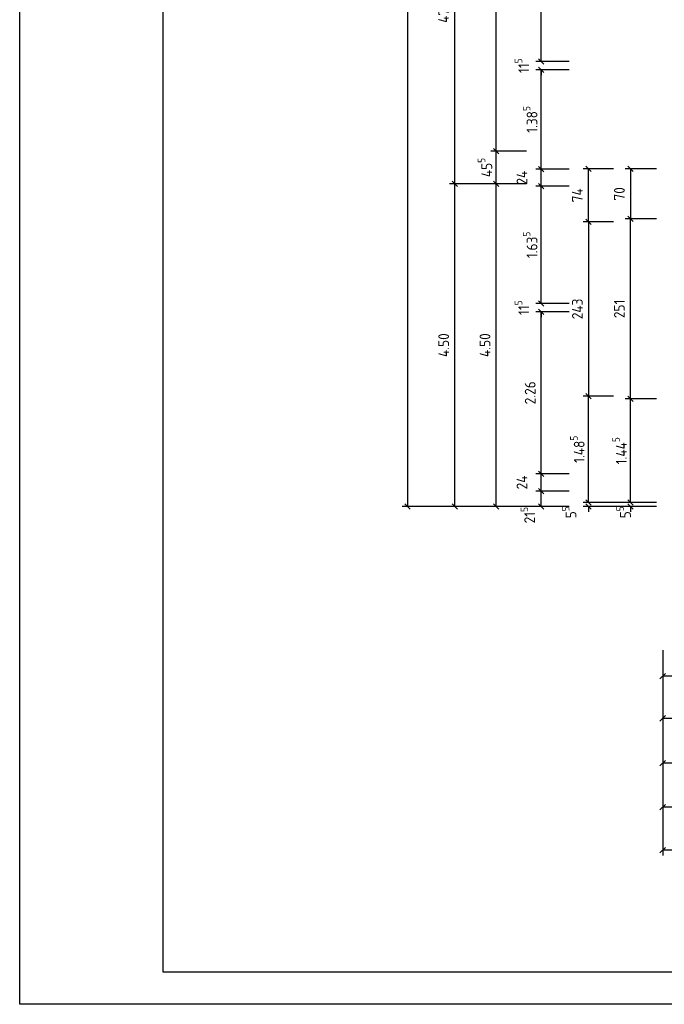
# Model space of a CAD drawing. Header units: metres. Extents: x 0 to 65.5, y 0 to 40.4.
# Tile 1 of 13: x 0 to 9, y 0 to 13.7. Entities that reach past the tile are written whole.
import ezdxf

# ---------------------------------------------------------------- set-up
doc = ezdxf.new("R2010")
doc.units = ezdxf.units.M
doc.header["$LTSCALE"] = 0.015
doc.header["$PDMODE"] = 35
doc.layers.add('BEM', color=7, linetype='Continuous')
doc.layers.add('RAHMEN', color=7, linetype='Continuous')
doc.styles.add('ISOCP', font='isocp.shx', dxfattribs={"height": 0.15})
doc.dimstyles.new('METER_2S', dxfattribs={"dimtxt": 0.24, "dimasz": 0.12, "dimexe": 0.12, "dimexo": 0.12, "dimgap": 0.08, "dimtad": 1, "dimdec": 0, "dimlfac": 100, "dimzin": 5, "dimdsep": 46, "dimtxsty": 'ISOCP', "dimblk1": 'OBLIQUE', "dimblk2": 'OBLIQUE', "dimsah": 1, "dimcen": 0, "dimclrd": 256, "dimclre": 256, "dimclrt": 256, "dimadec": 0, "dimazin": 0, "dimtfac": 1, "dimtdec": 0, "dimtofl": 0, "dimtmove": 2, "dimatfit": 3, "dimldrblk": 'DOT', "dimfxl": 0, "dimtolj": 1, "dimtzin": 0, "dimlwd": -1, "dimlwe": -1, "dimarcsym": 0})

# ---------------------------------------------------------------- blocks, each defined once
blk = doc.blocks.new('_OBLIQUE')
at = {"color": 0, "linetype": 'ByBlock'}
blk.add_line((-0.5, -0.5), (0.5, 0.5), dxfattribs=at)
blk = doc.blocks.new('*D8')
at = {"layer": 'BEM'}
for p, q in [((7.064, 11.443), (6.566, 11.443)), ((6.641, 6.943), (6.641, 11.443)), ((7.66, 6.943), (6.566, 6.943))]:
    blk.add_line(p, q, dxfattribs=at)
at = {"layer": 'DEFPOINTS', "color": 0}
for p in [(6.641, 11.443), (7.139, 11.443), (7.735, 6.943)]:
    blk.add_point(p, dxfattribs=at)
at = {"layer": 'BEM', "xscale": 0.075, "yscale": 0.075, "zscale": 0.075}
for p, rotation in [((6.641, 11.443), 90), ((6.641, 6.943), 270)]:
    blk.add_blockref('_OBLIQUE', p, dxfattribs=dict(at, rotation=rotation))
at = {"layer": 'BEM', "insert": (6.486, 9.193), "char_height": 0.15, "attachment_point": 5, "rotation": 90, "style": 'ISOCP'}
blk.add_mtext('\\A1;4.50', dxfattribs=at)
blk = doc.blocks.new('_Dot')
at = {"color": 0, "linetype": 'ByBlock', "lineweight": -2}
blk.add_line((-0.5, 0), (-1, 0), dxfattribs=at)
at = {"color": 0, "linetype": 'ByBlock', "const_width": 0.5}
blk.add_lwpolyline([(-0.25, 0, 1), (0.25, 0, 1)], format="xyb", close=True, dxfattribs=at)
blk = doc.blocks.new('*D9')
at = {"layer": 'BEM'}
for p, q in [((7.064, 11.898), (6.566, 11.898)), ((6.641, 11.443), (6.641, 11.898)), ((7.064, 11.443), (6.566, 11.443))]:
    blk.add_line(p, q, dxfattribs=at)
at = {"layer": 'DEFPOINTS', "color": 0}
for p in [(6.641, 11.898), (7.139, 11.898), (7.139, 11.443)]:
    blk.add_point(p, dxfattribs=at)
at = {"layer": 'BEM', "xscale": 0.075, "yscale": 0.075, "zscale": 0.075}
for p, rotation in [((6.641, 11.898), 90), ((6.641, 11.443), 270)]:
    blk.add_blockref('_OBLIQUE', p, dxfattribs=dict(at, rotation=rotation))
at = {"layer": 'BEM', "insert": (6.486, 11.67), "char_height": 0.15, "attachment_point": 5, "rotation": 90, "style": 'ISOCP'}
blk.add_mtext('\\A1;45\\H0.7X;\\S5^ ;', dxfattribs=at)
blk = doc.blocks.new('*D10')
at = {"layer": 'BEM'}
for p, q in [((7.66, 16.408), (6.566, 16.408)), ((6.641, 11.898), (6.641, 16.408)), ((7.064, 11.898), (6.566, 11.898))]:
    blk.add_line(p, q, dxfattribs=at)
at = {"layer": 'DEFPOINTS', "color": 0}
for p in [(6.641, 16.408), (7.735, 16.408), (7.139, 11.898)]:
    blk.add_point(p, dxfattribs=at)
at = {"layer": 'BEM', "xscale": 0.075, "yscale": 0.075, "zscale": 0.075}
for p, rotation in [((6.641, 16.408), 90), ((6.641, 11.898), 270)]:
    blk.add_blockref('_OBLIQUE', p, dxfattribs=dict(at, rotation=rotation))
at = {"layer": 'BEM', "insert": (6.486, 14.153), "char_height": 0.15, "attachment_point": 5, "rotation": 90, "style": 'ISOCP'}
blk.add_mtext('\\A1;4.51', dxfattribs=at)
blk = doc.blocks.new('*D14')
at = {"layer": 'BEM'}
for p, q in [((7.66, 7.158), (7.196, 7.158)), ((7.271, 6.943), (7.271, 7.158)), ((7.66, 6.943), (7.196, 6.943))]:
    blk.add_line(p, q, dxfattribs=at)
at = {"layer": 'DEFPOINTS', "color": 0}
for p in [(7.271, 7.158), (7.735, 7.158), (7.735, 6.943)]:
    blk.add_point(p, dxfattribs=at)
at = {"layer": 'BEM', "xscale": 0.075, "yscale": 0.075, "zscale": 0.075}
for p, rotation in [((7.271, 7.158), 90), ((7.271, 6.943), 270)]:
    blk.add_blockref('_OBLIQUE', p, dxfattribs=dict(at, rotation=rotation))
at = {"layer": 'BEM', "insert": (7.083, 6.822), "char_height": 0.15, "attachment_point": 5, "rotation": 90, "style": 'ISOCP'}
blk.add_mtext('\\A1;21\\H0.7X;\\S5^ ;', dxfattribs=at)
blk = doc.blocks.new('*D15')
at = {"layer": 'BEM'}
for p, q in [((7.66, 7.398), (7.196, 7.398)), ((7.271, 7.158), (7.271, 7.398)), ((7.66, 7.158), (7.196, 7.158))]:
    blk.add_line(p, q, dxfattribs=at)
at = {"layer": 'DEFPOINTS', "color": 0}
for p in [(7.271, 7.398), (7.735, 7.398), (7.735, 7.158)]:
    blk.add_point(p, dxfattribs=at)
at = {"layer": 'BEM', "xscale": 0.075, "yscale": 0.075, "zscale": 0.075}
for p, rotation in [((7.271, 7.398), 90), ((7.271, 7.158), 270)]:
    blk.add_blockref('_OBLIQUE', p, dxfattribs=dict(at, rotation=rotation))
at = {"layer": 'BEM', "insert": (7.001, 7.278), "char_height": 0.15, "attachment_point": 5, "rotation": 90, "style": 'ISOCP'}
blk.add_mtext('\\A1;24', dxfattribs=at)
blk = doc.blocks.new('*D16')
at = {"layer": 'BEM'}
for p, q in [((7.66, 9.658), (7.196, 9.658)), ((7.271, 7.398), (7.271, 9.658)), ((7.66, 7.398), (7.196, 7.398))]:
    blk.add_line(p, q, dxfattribs=at)
at = {"layer": 'DEFPOINTS', "color": 0}
for p in [(7.271, 9.658), (7.735, 9.658), (7.735, 7.398)]:
    blk.add_point(p, dxfattribs=at)
at = {"layer": 'BEM', "xscale": 0.075, "yscale": 0.075, "zscale": 0.075}
for p, rotation in [((7.271, 9.658), 90), ((7.271, 7.398), 270)]:
    blk.add_blockref('_OBLIQUE', p, dxfattribs=dict(at, rotation=rotation))
at = {"layer": 'BEM', "insert": (7.116, 8.528), "char_height": 0.15, "attachment_point": 5, "rotation": 90, "style": 'ISOCP'}
blk.add_mtext('\\A1;2.26', dxfattribs=at)
blk = doc.blocks.new('*D17')
at = {"layer": 'BEM'}
for p, q in [((7.66, 9.773), (7.196, 9.773)), ((7.271, 9.773), (7.271, 9.848)), ((7.66, 9.658), (7.196, 9.658)), ((7.271, 9.658), (7.271, 9.583))]:
    blk.add_line(p, q, dxfattribs=at)
at = {"layer": 'DEFPOINTS', "color": 0}
for p in [(7.271, 9.773), (7.735, 9.773), (7.735, 9.658)]:
    blk.add_point(p, dxfattribs=at)
at = {"layer": 'BEM', "xscale": 0.075, "yscale": 0.075, "zscale": 0.075}
for p, rotation in [((7.271, 9.773), 270), ((7.271, 9.658), 90)]:
    blk.add_blockref('_OBLIQUE', p, dxfattribs=dict(at, rotation=rotation))
at = {"layer": 'BEM', "insert": (7.001, 9.715), "char_height": 0.15, "attachment_point": 5, "rotation": 90, "style": 'ISOCP'}
blk.add_mtext('\\A1;11\\H0.7X;\\S5^ ;', dxfattribs=at)
blk = doc.blocks.new('*D18')
at = {"layer": 'BEM'}
for p, q in [((7.66, 11.408), (7.196, 11.408)), ((7.271, 9.773), (7.271, 11.408)), ((7.66, 9.773), (7.196, 9.773))]:
    blk.add_line(p, q, dxfattribs=at)
at = {"layer": 'DEFPOINTS', "color": 0}
for p in [(7.271, 11.408), (7.735, 11.408), (7.735, 9.773)]:
    blk.add_point(p, dxfattribs=at)
at = {"layer": 'BEM', "xscale": 0.075, "yscale": 0.075, "zscale": 0.075}
for p, rotation in [((7.271, 11.408), 90), ((7.271, 9.773), 270)]:
    blk.add_blockref('_OBLIQUE', p, dxfattribs=dict(at, rotation=rotation))
at = {"layer": 'BEM', "insert": (7.116, 10.59), "char_height": 0.15, "attachment_point": 5, "rotation": 90, "style": 'ISOCP'}
blk.add_mtext('\\A1;1.63\\H0.7X;\\S5^ ;', dxfattribs=at)
blk = doc.blocks.new('*D19')
at = {"layer": 'BEM'}
for p, q in [((7.66, 11.648), (7.196, 11.648)), ((7.271, 11.408), (7.271, 11.648)), ((7.66, 11.408), (7.196, 11.408))]:
    blk.add_line(p, q, dxfattribs=at)
at = {"layer": 'DEFPOINTS', "color": 0}
for p in [(7.271, 11.648), (7.735, 11.648), (7.735, 11.408)]:
    blk.add_point(p, dxfattribs=at)
at = {"layer": 'BEM', "xscale": 0.075, "yscale": 0.075, "zscale": 0.075}
for p, rotation in [((7.271, 11.648), 90), ((7.271, 11.408), 270)]:
    blk.add_blockref('_OBLIQUE', p, dxfattribs=dict(at, rotation=rotation))
at = {"layer": 'BEM', "insert": (7.001, 11.528), "char_height": 0.15, "attachment_point": 5, "rotation": 90, "style": 'ISOCP'}
blk.add_mtext('\\A1;24', dxfattribs=at)
blk = doc.blocks.new('*D20')
at = {"layer": 'BEM'}
for p, q in [((7.66, 13.033), (7.196, 13.033)), ((7.271, 11.648), (7.271, 13.033)), ((7.66, 11.648), (7.196, 11.648))]:
    blk.add_line(p, q, dxfattribs=at)
at = {"layer": 'DEFPOINTS', "color": 0}
for p in [(7.271, 13.033), (7.735, 13.033), (7.735, 11.648)]:
    blk.add_point(p, dxfattribs=at)
at = {"layer": 'BEM', "xscale": 0.075, "yscale": 0.075, "zscale": 0.075}
for p, rotation in [((7.271, 13.033), 90), ((7.271, 11.648), 270)]:
    blk.add_blockref('_OBLIQUE', p, dxfattribs=dict(at, rotation=rotation))
at = {"layer": 'BEM', "insert": (7.116, 12.34), "char_height": 0.15, "attachment_point": 5, "rotation": 90, "style": 'ISOCP'}
blk.add_mtext('\\A1;1.38\\H0.7X;\\S5^ ;', dxfattribs=at)
blk = doc.blocks.new('*D21')
at = {"layer": 'BEM'}
for p, q in [((7.271, 13.148), (7.271, 13.223)), ((7.66, 13.148), (7.196, 13.148)), ((7.66, 13.033), (7.196, 13.033)), ((7.271, 13.033), (7.271, 12.958))]:
    blk.add_line(p, q, dxfattribs=at)
at = {"layer": 'DEFPOINTS', "color": 0}
for p in [(7.271, 13.148), (7.735, 13.148), (7.735, 13.033)]:
    blk.add_point(p, dxfattribs=at)
at = {"layer": 'BEM', "xscale": 0.075, "yscale": 0.075, "zscale": 0.075}
for p, rotation in [((7.271, 13.148), 270), ((7.271, 13.033), 90)]:
    blk.add_blockref('_OBLIQUE', p, dxfattribs=dict(at, rotation=rotation))
at = {"layer": 'BEM', "insert": (7.001, 13.09), "char_height": 0.15, "attachment_point": 5, "rotation": 90, "style": 'ISOCP'}
blk.add_mtext('\\A1;11\\H0.7X;\\S5^ ;', dxfattribs=at)
blk = doc.blocks.new('*D22')
at = {"layer": 'BEM'}
for p, q in [((7.66, 15.283), (7.196, 15.283)), ((7.271, 13.148), (7.271, 15.283)), ((7.66, 13.148), (7.196, 13.148))]:
    blk.add_line(p, q, dxfattribs=at)
at = {"layer": 'DEFPOINTS', "color": 0}
for p in [(7.271, 15.283), (7.735, 15.283), (7.735, 13.148)]:
    blk.add_point(p, dxfattribs=at)
at = {"layer": 'BEM', "xscale": 0.075, "yscale": 0.075, "zscale": 0.075}
for p, rotation in [((7.271, 15.283), 90), ((7.271, 13.148), 270)]:
    blk.add_blockref('_OBLIQUE', p, dxfattribs=dict(at, rotation=rotation))
at = {"layer": 'BEM', "insert": (7.116, 14.215), "char_height": 0.15, "attachment_point": 5, "rotation": 90, "style": 'ISOCP'}
blk.add_mtext('\\A1;2.13\\H0.7X;\\S5^ ;', dxfattribs=at)
blk = doc.blocks.new('*D51')
at = {"layer": 'BEM'}
for p, q in [((7.064, 11.443), (5.99, 11.443)), ((6.065, 6.943), (6.065, 11.443)), ((7.66, 6.943), (5.99, 6.943))]:
    blk.add_line(p, q, dxfattribs=at)
at = {"layer": 'DEFPOINTS', "color": 0}
for p in [(6.065, 11.443), (7.139, 11.443), (7.735, 6.943)]:
    blk.add_point(p, dxfattribs=at)
at = {"layer": 'BEM', "xscale": 0.075, "yscale": 0.075, "zscale": 0.075}
for p, rotation in [((6.065, 11.443), 90), ((6.065, 6.943), 270)]:
    blk.add_blockref('_OBLIQUE', p, dxfattribs=dict(at, rotation=rotation))
at = {"layer": 'BEM', "insert": (5.91, 9.193), "char_height": 0.15, "attachment_point": 5, "rotation": 90, "style": 'ISOCP'}
blk.add_mtext('\\A1;4.50', dxfattribs=at)
blk = doc.blocks.new('*D52')
at = {"layer": 'BEM'}
for p, q in [((6.457, 16.228), (5.99, 16.228)), ((6.065, 11.443), (6.065, 16.228)), ((7.064, 11.443), (5.99, 11.443))]:
    blk.add_line(p, q, dxfattribs=at)
at = {"layer": 'DEFPOINTS', "color": 0}
for p in [(6.065, 16.228), (6.532, 16.228), (7.139, 11.443)]:
    blk.add_point(p, dxfattribs=at)
at = {"layer": 'BEM', "xscale": 0.075, "yscale": 0.075, "zscale": 0.075}
for p, rotation in [((6.065, 16.228), 90), ((6.065, 11.443), 270)]:
    blk.add_blockref('_OBLIQUE', p, dxfattribs=dict(at, rotation=rotation))
at = {"layer": 'BEM', "insert": (5.91, 13.835), "char_height": 0.15, "attachment_point": 5, "rotation": 90, "style": 'ISOCP'}
blk.add_mtext('\\A1;479', dxfattribs=at)
blk = doc.blocks.new('*D54')
at = {"layer": 'BEM'}
for p, q in [((7.038, 32.113), (5.332, 32.113)), ((5.407, 32.113), (5.407, 6.943)), ((7.038, 6.943), (5.332, 6.943))]:
    blk.add_line(p, q, dxfattribs=at)
at = {"layer": 'DEFPOINTS', "color": 0}
for p in [(7.113, 32.113), (5.407, 6.943), (7.113, 6.943)]:
    blk.add_point(p, dxfattribs=at)
at = {"layer": 'BEM', "xscale": 0.075, "yscale": 0.075, "zscale": 0.075}
for p, rotation in [((5.407, 32.113), 90), ((5.407, 6.943), 270)]:
    blk.add_blockref('_OBLIQUE', p, dxfattribs=dict(at, rotation=rotation))
at = {"layer": 'BEM', "insert": (5.252, 19.528), "char_height": 0.15, "attachment_point": 5, "rotation": 90, "style": 'ISOCP'}
blk.add_mtext('\\A1;25.17', dxfattribs=at)
blk = doc.blocks.new('*D55')
at = {"layer": 'BEM'}
for p, q in [((8.963, 4.94), (8.963, 2.075)), ((42.418, 4.94), (42.418, 2.075)), ((42.418, 2.15), (8.963, 2.15))]:
    blk.add_line(p, q, dxfattribs=at)
at = {"layer": 'DEFPOINTS', "color": 0}
for p in [(8.963, 5.015), (42.418, 5.015), (8.963, 2.15)]:
    blk.add_point(p, dxfattribs=at)
at = {"layer": 'BEM', "xscale": 0.075, "yscale": 0.075, "zscale": 0.075, "rotation": 180}
blk.add_blockref('_OBLIQUE', (8.963, 2.15), dxfattribs=at)
at = {"layer": 'BEM', "xscale": 0.075, "yscale": 0.075, "zscale": 0.075}
blk.add_blockref('_OBLIQUE', (42.418, 2.15), dxfattribs=at)
at = {"layer": 'BEM', "insert": (25.691, 2.305), "char_height": 0.15, "attachment_point": 5, "style": 'ISOCP'}
blk.add_mtext('\\A1;33.45\\H0.7X;\\S5^ ;', dxfattribs=at)
blk = doc.blocks.new('*D69')
at = {"layer": 'BEM'}
for p, q in [((8.963, 4.94), (8.963, 4.503)), ((10.873, 4.94), (10.873, 4.503)), ((10.873, 4.578), (8.963, 4.578))]:
    blk.add_line(p, q, dxfattribs=at)
at = {"layer": 'DEFPOINTS', "color": 0}
for p in [(8.963, 5.015), (10.873, 5.015), (8.963, 4.578)]:
    blk.add_point(p, dxfattribs=at)
at = {"layer": 'BEM', "xscale": 0.075, "yscale": 0.075, "zscale": 0.075, "rotation": 180}
blk.add_blockref('_OBLIQUE', (8.963, 4.578), dxfattribs=at)
at = {"layer": 'BEM', "xscale": 0.075, "yscale": 0.075, "zscale": 0.075}
blk.add_blockref('_OBLIQUE', (10.873, 4.578), dxfattribs=at)
at = {"layer": 'BEM', "insert": (9.918, 4.733), "char_height": 0.15, "attachment_point": 5, "style": 'ISOCP'}
blk.add_mtext('\\A1;1.91', dxfattribs=at)
blk = doc.blocks.new('*D70')
at = {"layer": 'BEM'}
for p, q in [((8.963, 4.35), (8.963, 3.913)), ((10.873, 4.35), (10.873, 3.913)), ((10.873, 3.988), (8.963, 3.988))]:
    blk.add_line(p, q, dxfattribs=at)
at = {"layer": 'DEFPOINTS', "color": 0}
for p in [(8.963, 4.425), (10.873, 4.425), (8.963, 3.988)]:
    blk.add_point(p, dxfattribs=at)
at = {"layer": 'BEM', "xscale": 0.075, "yscale": 0.075, "zscale": 0.075, "rotation": 180}
blk.add_blockref('_OBLIQUE', (8.963, 3.988), dxfattribs=at)
at = {"layer": 'BEM', "xscale": 0.075, "yscale": 0.075, "zscale": 0.075}
blk.add_blockref('_OBLIQUE', (10.873, 3.988), dxfattribs=at)
at = {"layer": 'BEM', "insert": (9.918, 4.143), "char_height": 0.15, "attachment_point": 5, "style": 'ISOCP'}
blk.add_mtext('\\A1;1.91', dxfattribs=at)
blk = doc.blocks.new('*D71')
at = {"layer": 'BEM'}
for p, q in [((8.963, 3.727), (8.963, 3.289)), ((10.873, 3.727), (10.873, 3.289)), ((10.873, 3.364), (8.963, 3.364))]:
    blk.add_line(p, q, dxfattribs=at)
at = {"layer": 'DEFPOINTS', "color": 0}
for p in [(8.963, 3.802), (10.873, 3.802), (8.963, 3.364)]:
    blk.add_point(p, dxfattribs=at)
at = {"layer": 'BEM', "xscale": 0.075, "yscale": 0.075, "zscale": 0.075, "rotation": 180}
blk.add_blockref('_OBLIQUE', (8.963, 3.364), dxfattribs=at)
at = {"layer": 'BEM', "xscale": 0.075, "yscale": 0.075, "zscale": 0.075}
blk.add_blockref('_OBLIQUE', (10.873, 3.364), dxfattribs=at)
at = {"layer": 'BEM', "insert": (9.918, 3.519), "char_height": 0.15, "attachment_point": 5, "style": 'ISOCP'}
blk.add_mtext('\\A1;1.91', dxfattribs=at)
blk = doc.blocks.new('*D72')
at = {"layer": 'BEM'}
for p, q in [((10.873, 4.94), (10.873, 2.673)), ((8.963, 3.11), (8.963, 2.673)), ((10.873, 2.748), (8.963, 2.748))]:
    blk.add_line(p, q, dxfattribs=at)
at = {"layer": 'DEFPOINTS', "color": 0}
for p in [(10.873, 5.015), (8.963, 3.185), (8.963, 2.748)]:
    blk.add_point(p, dxfattribs=at)
at = {"layer": 'BEM', "xscale": 0.075, "yscale": 0.075, "zscale": 0.075, "rotation": 180}
blk.add_blockref('_OBLIQUE', (8.963, 2.748), dxfattribs=at)
at = {"layer": 'BEM', "xscale": 0.075, "yscale": 0.075, "zscale": 0.075}
blk.add_blockref('_OBLIQUE', (10.873, 2.748), dxfattribs=at)
at = {"layer": 'BEM', "insert": (9.918, 2.903), "char_height": 0.15, "attachment_point": 5, "style": 'ISOCP'}
blk.add_mtext('\\A1;1.91', dxfattribs=at)
blk = doc.blocks.new('*D75')
at = {"layer": 'BEM'}
for p, q in [((8.878, 11.653), (8.44, 11.653)), ((8.515, 11.653), (8.515, 10.953)), ((8.878, 10.953), (8.44, 10.953))]:
    blk.add_line(p, q, dxfattribs=at)
at = {"layer": 'DEFPOINTS', "color": 0}
for p in [(8.953, 11.653), (8.515, 10.953), (8.953, 10.953)]:
    blk.add_point(p, dxfattribs=at)
at = {"layer": 'BEM', "xscale": 0.075, "yscale": 0.075, "zscale": 0.075}
for p, rotation in [((8.515, 11.653), 90), ((8.515, 10.953), 270)]:
    blk.add_blockref('_OBLIQUE', p, dxfattribs=dict(at, rotation=rotation))
at = {"layer": 'BEM', "insert": (8.36, 11.303), "char_height": 0.15, "attachment_point": 5, "rotation": 90, "style": 'ISOCP'}
blk.add_mtext('\\A1;70', dxfattribs=at)
blk = doc.blocks.new('*D76')
at = {"layer": 'BEM'}
for p, q in [((8.276, 11.653), (7.854, 11.653)), ((7.929, 10.913), (7.929, 11.653)), ((8.276, 10.913), (7.854, 10.913))]:
    blk.add_line(p, q, dxfattribs=at)
at = {"layer": 'DEFPOINTS', "color": 0}
for p in [(7.929, 11.653), (8.351, 11.653), (8.351, 10.913)]:
    blk.add_point(p, dxfattribs=at)
at = {"layer": 'BEM', "xscale": 0.075, "yscale": 0.075, "zscale": 0.075}
for p, rotation in [((7.929, 11.653), 90), ((7.929, 10.913), 270)]:
    blk.add_blockref('_OBLIQUE', p, dxfattribs=dict(at, rotation=rotation))
at = {"layer": 'BEM', "insert": (7.774, 11.283), "char_height": 0.15, "attachment_point": 5, "rotation": 90, "style": 'ISOCP'}
blk.add_mtext('\\A1;74', dxfattribs=at)
blk = doc.blocks.new('*D77')
at = {"layer": 'BEM'}
for p, q in [((7.929, 6.998), (7.929, 7.073)), ((8.878, 6.998), (7.854, 6.998)), ((8.878, 6.943), (7.854, 6.943)), ((7.929, 6.943), (7.929, 6.868))]:
    blk.add_line(p, q, dxfattribs=at)
at = {"layer": 'DEFPOINTS', "color": 0}
for p in [(7.929, 6.943), (8.953, 6.998), (8.953, 6.943)]:
    blk.add_point(p, dxfattribs=at)
at = {"layer": 'BEM', "xscale": 0.075, "yscale": 0.075, "zscale": 0.075}
for p, rotation in [((7.929, 6.998), 270), ((7.929, 6.943), 90)]:
    blk.add_blockref('_OBLIQUE', p, dxfattribs=dict(at, rotation=rotation))
at = {"layer": 'BEM', "insert": (7.659, 6.862), "char_height": 0.15, "attachment_point": 5, "rotation": 90, "style": 'ISOCP'}
blk.add_mtext('\\A1;5\\H0.7X;\\S5^ ;', dxfattribs=at)
blk = doc.blocks.new('*D160')
at = {"layer": 'BEM'}
for p, q in [((8.515, 6.998), (8.515, 7.073)), ((8.878, 6.998), (8.44, 6.998)), ((8.878, 6.943), (8.44, 6.943)), ((8.515, 6.943), (8.515, 6.868))]:
    blk.add_line(p, q, dxfattribs=at)
at = {"layer": 'DEFPOINTS', "color": 0}
for p in [(8.515, 6.943), (8.953, 6.998), (8.953, 6.943)]:
    blk.add_point(p, dxfattribs=at)
at = {"layer": 'BEM', "xscale": 0.075, "yscale": 0.075, "zscale": 0.075}
for p, rotation in [((8.515, 6.998), 270), ((8.515, 6.943), 90)]:
    blk.add_blockref('_OBLIQUE', p, dxfattribs=dict(at, rotation=rotation))
at = {"layer": 'BEM', "insert": (8.419, 6.862), "char_height": 0.15, "attachment_point": 5, "rotation": 90, "style": 'ISOCP'}
blk.add_mtext('\\A1;5\\H0.7X;\\S5^ ;', dxfattribs=at)
blk = doc.blocks.new('*D174')
at = {"layer": 'BEM'}
for p, q in [((8.276, 10.913), (7.854, 10.913)), ((7.929, 10.913), (7.929, 8.483)), ((8.276, 8.483), (7.854, 8.483))]:
    blk.add_line(p, q, dxfattribs=at)
at = {"layer": 'DEFPOINTS', "color": 0}
for p in [(8.351, 10.913), (7.929, 8.483), (8.351, 8.483)]:
    blk.add_point(p, dxfattribs=at)
at = {"layer": 'BEM', "xscale": 0.075, "yscale": 0.075, "zscale": 0.075}
for p, rotation in [((7.929, 10.913), 90), ((7.929, 8.483), 270)]:
    blk.add_blockref('_OBLIQUE', p, dxfattribs=dict(at, rotation=rotation))
at = {"layer": 'BEM', "insert": (7.774, 9.698), "char_height": 0.15, "attachment_point": 5, "rotation": 90, "style": 'ISOCP'}
blk.add_mtext('\\A1;243', dxfattribs=at)
blk = doc.blocks.new('*D175')
at = {"layer": 'BEM'}
for p, q in [((8.878, 10.953), (8.44, 10.953)), ((8.515, 8.443), (8.515, 10.953)), ((8.878, 8.443), (8.44, 8.443))]:
    blk.add_line(p, q, dxfattribs=at)
at = {"layer": 'DEFPOINTS', "color": 0}
for p in [(8.515, 10.953), (8.953, 10.953), (8.953, 8.443)]:
    blk.add_point(p, dxfattribs=at)
at = {"layer": 'BEM', "xscale": 0.075, "yscale": 0.075, "zscale": 0.075}
for p, rotation in [((8.515, 10.953), 90), ((8.515, 8.443), 270)]:
    blk.add_blockref('_OBLIQUE', p, dxfattribs=dict(at, rotation=rotation))
at = {"layer": 'BEM', "insert": (8.36, 9.698), "char_height": 0.15, "attachment_point": 5, "rotation": 90, "style": 'ISOCP'}
blk.add_mtext('\\A1;251', dxfattribs=at)
blk = doc.blocks.new('*D195')
at = {"layer": 'BEM'}
for p, q in [((8.269, 8.483), (7.854, 8.483)), ((7.929, 6.998), (7.929, 8.483)), ((8.269, 6.998), (7.854, 6.998))]:
    blk.add_line(p, q, dxfattribs=at)
at = {"layer": 'DEFPOINTS', "color": 0}
for p in [(7.929, 8.483), (8.344, 8.483), (8.344, 6.998)]:
    blk.add_point(p, dxfattribs=at)
at = {"layer": 'BEM', "xscale": 0.075, "yscale": 0.075, "zscale": 0.075}
for p, rotation in [((7.929, 8.483), 90), ((7.929, 6.998), 270)]:
    blk.add_blockref('_OBLIQUE', p, dxfattribs=dict(at, rotation=rotation))
at = {"layer": 'BEM', "insert": (7.774, 7.74), "char_height": 0.15, "attachment_point": 5, "rotation": 90, "style": 'ISOCP'}
blk.add_mtext('\\A1;1.48\\H0.7X;\\S5^ ;', dxfattribs=at)
blk = doc.blocks.new('*D196')
at = {"layer": 'BEM'}
for p, q in [((8.878, 8.443), (8.441, 8.443)), ((8.516, 6.998), (8.516, 8.443)), ((8.878, 6.998), (8.441, 6.998))]:
    blk.add_line(p, q, dxfattribs=at)
at = {"layer": 'DEFPOINTS', "color": 0}
for p in [(8.516, 8.443), (8.953, 8.443), (8.953, 6.998)]:
    blk.add_point(p, dxfattribs=at)
at = {"layer": 'BEM', "xscale": 0.075, "yscale": 0.075, "zscale": 0.075}
for p, rotation in [((8.516, 8.443), 90), ((8.516, 6.998), 270)]:
    blk.add_blockref('_OBLIQUE', p, dxfattribs=dict(at, rotation=rotation))
at = {"layer": 'BEM', "insert": (8.361, 7.72), "char_height": 0.15, "attachment_point": 5, "rotation": 90, "style": 'ISOCP'}
blk.add_mtext('\\A1;1.44\\H0.7X;\\S5^ ;', dxfattribs=at)

msp = doc.modelspace()

# ---------------------------------------------------------------- linework, layer by layer
at = {"layer": 'RAHMEN'}
for points in [[(65.45, 0), (0, 0), (0, 40.4), (65.45, 40.4)], [(65, 0.45), (2, 0.45), (2, 39.95), (65, 39.95)]]:
    msp.add_lwpolyline(points, close=True, dxfattribs=at)

# ---------------------------------------------------------------- dimensions: what is measured, and where the dimension line sits
at = {"layer": 'BEM'}
for base, p1, p2, override, picture, middle in [((5.407, 6.943), (7.113, 32.113), (7.113, 6.943), {"dimtxt": 0.15, "dimasz": 0.075, "dimexe": 0.075, "dimexo": 0.075, "dimdec": 2, "dimlfac": 1}, '*D54', (5.252, 19.528)), ((6.641, 16.408), (7.139, 11.898), (7.735, 16.408), {"dimtxt": 0.15, "dimasz": 0.075, "dimexe": 0.075, "dimexo": 0.075, "dimdec": 2, "dimlfac": 1}, '*D10', (6.486, 14.153)), ((6.065111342, 16.227672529), (7.138680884, 11.442672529), (6.531533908, 16.227672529), {"dimtxt": 0.15, "dimasz": 0.075, "dimexe": 0.075, "dimexo": 0.075}, '*D52', (5.910111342, 13.835172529)), ((7.271, 11.648), (7.735, 11.408), (7.735, 11.648), {"dimtxt": 0.15, "dimasz": 0.075, "dimexe": 0.075, "dimexo": 0.075}, '*D19', (7.001, 11.528)), ((7.929, 11.653), (8.351, 10.913), (8.351, 11.653), {"dimtxt": 0.15, "dimasz": 0.075, "dimexe": 0.075, "dimexo": 0.075}, '*D76', (7.774, 11.283)), ((8.515, 10.953), (8.953, 11.653), (8.953, 10.953), {"dimtxt": 0.15, "dimasz": 0.075, "dimexe": 0.075, "dimexo": 0.075}, '*D75', (8.36, 11.303)), ((6.065, 11.443), (7.735, 6.943), (7.139, 11.443), {"dimtxt": 0.15, "dimasz": 0.075, "dimexe": 0.075, "dimexo": 0.075, "dimdec": 2, "dimlfac": 1}, '*D51', (5.91, 9.193)), ((6.641, 11.443), (7.735, 6.943), (7.139, 11.443), {"dimtxt": 0.15, "dimasz": 0.075, "dimexe": 0.075, "dimexo": 0.075, "dimdec": 2, "dimlfac": 1}, '*D8', (6.486, 9.193)), ((8.515, 10.953), (8.953, 8.443), (8.953, 10.953), {"dimtxt": 0.15, "dimasz": 0.075, "dimexe": 0.075, "dimexo": 0.075}, '*D175', (8.36, 9.698)), ((7.929, 8.483), (8.351, 10.913), (8.351, 8.483), {"dimtxt": 0.15, "dimasz": 0.075, "dimexe": 0.075, "dimexo": 0.075}, '*D174', (7.774, 9.698)), ((7.271, 9.658), (7.735, 7.398), (7.735, 9.658), {"dimtxt": 0.15, "dimasz": 0.075, "dimexe": 0.075, "dimexo": 0.075, "dimdec": 2, "dimlfac": 1}, '*D16', (7.116, 8.528)), ((7.271, 7.398), (7.735, 7.158), (7.735, 7.398), {"dimtxt": 0.15, "dimasz": 0.075, "dimexe": 0.075, "dimexo": 0.075}, '*D15', (7.001, 7.278))]:
    dim = msp.add_linear_dim(base=base, p1=p1, p2=p2, angle=90, dimstyle='METER_2S', override=override, dxfattribs=at)
    dim.commit()
    dim.dimension.update_dxf_attribs({"geometry": picture, "text_midpoint": middle})
for base, p1, p2, text, override, picture, middle in [((7.271, 15.283), (7.735, 13.148), (7.735, 15.283), '2.13\\H0.7X;\\S5^ ;', {"dimtxt": 0.15, "dimasz": 0.075, "dimexe": 0.075, "dimexo": 0.075, "dimdec": 2, "dimlfac": 1}, '*D22', (7.116, 14.215)), ((7.271, 13.148), (7.735, 13.033), (7.735, 13.148), '11\\H0.7X;\\S5^ ;', {"dimtxt": 0.15, "dimasz": 0.075, "dimexe": 0.075, "dimexo": 0.075}, '*D21', (7.001, 13.09)), ((7.271, 13.033), (7.735, 11.648), (7.735, 13.033), '1.38\\H0.7X;\\S5^ ;', {"dimtxt": 0.15, "dimasz": 0.075, "dimexe": 0.075, "dimexo": 0.075, "dimdec": 2, "dimlfac": 1}, '*D20', (7.116, 12.34)), ((6.641, 11.898), (7.139, 11.443), (7.139, 11.898), '45\\H0.7X;\\S5^ ;', {"dimtxt": 0.15, "dimasz": 0.075, "dimexe": 0.075, "dimexo": 0.075}, '*D9', (6.486, 11.67)), ((7.271, 11.408), (7.735, 9.773), (7.735, 11.408), '1.63\\H0.7X;\\S5^ ;', {"dimtxt": 0.15, "dimasz": 0.075, "dimexe": 0.075, "dimexo": 0.075, "dimdec": 2, "dimlfac": 1}, '*D18', (7.116, 10.59)), ((7.271, 9.773), (7.735, 9.658), (7.735, 9.773), '11\\H0.7X;\\S5^ ;', {"dimtxt": 0.15, "dimasz": 0.075, "dimexe": 0.075, "dimexo": 0.075}, '*D17', (7.001, 9.715)), ((7.929, 8.483), (8.344, 6.998), (8.344, 8.483), '1.48\\H0.7X;\\S5^ ;', {"dimtxt": 0.15, "dimasz": 0.075, "dimexe": 0.075, "dimexo": 0.075, "dimdec": 2, "dimlfac": 1}, '*D195', (7.774, 7.74)), ((8.516, 8.443), (8.953, 6.998), (8.953, 8.443), '1.44\\H0.7X;\\S5^ ;', {"dimtxt": 0.15, "dimasz": 0.075, "dimexe": 0.075, "dimexo": 0.075, "dimdec": 2, "dimlfac": 1}, '*D196', (8.361, 7.72))]:
    dim = msp.add_linear_dim(base=base, p1=p1, p2=p2, angle=90, text=text, dimstyle='METER_2S', override=override, dxfattribs=at)
    dim.commit()
    dim.dimension.update_dxf_attribs({"geometry": picture, "text_midpoint": middle})
for base, p1, p2, text, picture, middle in [((7.271, 7.158), (7.735, 6.943), (7.735, 7.158), '21\\H0.7X;\\S5^ ;', '*D14', (7.083, 6.822)), ((7.929, 6.943), (8.953, 6.998), (8.953, 6.943), '5\\H0.7X;\\S5^ ;', '*D77', (7.659, 6.862)), ((8.515, 6.943), (8.953, 6.998), (8.953, 6.943), '5\\H0.7X;\\S5^ ;', '*D160', (8.419, 6.862))]:
    dim = msp.add_linear_dim(base=base, p1=p1, p2=p2, angle=90, text=text, dimstyle='METER_2S', override={"dimtxt": 0.15, "dimasz": 0.075, "dimexe": 0.075, "dimexo": 0.075}, dxfattribs=at)
    dim.commit()
    dim.dimension.update_dxf_attribs({"geometry": picture, "text_midpoint": middle, "dimtype": 160})
dim = msp.add_linear_dim(base=(8.963, 2.15), p1=(42.418, 5.015), p2=(8.963, 5.015), text='33.45\\H0.7X;\\S5^ ;', dimstyle='METER_2S', override={"dimtxt": 0.15, "dimasz": 0.075, "dimexe": 0.075, "dimexo": 0.075, "dimdec": 2, "dimlfac": 1}, dxfattribs=at)
dim.commit()
dim.dimension.update_dxf_attribs({"geometry": '*D55', "text_midpoint": (25.691, 2.305)})
for base, p1, p2, picture, middle in [((8.963, 4.578), (10.873, 5.015), (8.963, 5.015), '*D69', (9.918, 4.733)), ((8.963, 2.748), (10.873, 5.015), (8.963, 3.185), '*D72', (9.918, 2.903)), ((8.963, 3.988), (10.873, 4.425), (8.963, 4.425), '*D70', (9.918, 4.143)), ((8.963, 3.364), (10.873, 3.802), (8.963, 3.802), '*D71', (9.918, 3.519))]:
    dim = msp.add_linear_dim(base=base, p1=p1, p2=p2, dimstyle='METER_2S', override={"dimtxt": 0.15, "dimasz": 0.075, "dimexe": 0.075, "dimexo": 0.075, "dimdec": 2, "dimlfac": 1}, dxfattribs=at)
    dim.commit()
    dim.dimension.update_dxf_attribs({"geometry": picture, "text_midpoint": middle})

doc.saveas('drawing.dxf')
